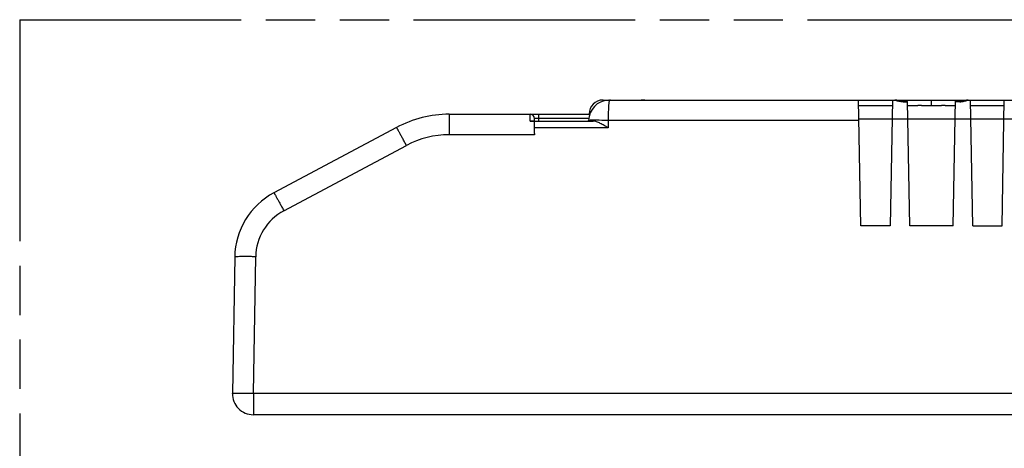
# Model space of a CAD drawing. Header units: millimetres. Extents: x 0 to 210, y 0 to 297.
# Tile 6 of 14: x 50 to 89, y 166 to 183. Entities that reach past the tile are written whole.
import ezdxf

# ---------------------------------------------------------------- set-up
doc = ezdxf.new("R2010")
doc.units = ezdxf.units.MM
doc.header["$LTSCALE"] = 19.36
doc.linetypes.add('PHANTOM', pattern=[0.8, 0.45, -0.05, 0.1, -0.05, 0.1, -0.05])
doc.layers.get('0').update_dxf_attribs({"linetype": 'CONTINUOUS'})
doc.layers.add('DEFAULT_3', color=7, linetype='PHANTOM')

msp = doc.modelspace()

# ---------------------------------------------------------------- linework, layer by layer
at = {"color": 9, "linetype": 'Continuous'}
for p, q in [((73.06467, 179.51952), (73.06467, 179.4778)), ((74.54624, 179.51859), (74.54624, 179.51877)), ((84.85598, 179.51952), (84.85598, 179.46746)), ((84.85874, 179.45316), (84.85872, 179.46739)), ((84.85874, 179.45316), (85.03621, 179.45316)), ((87.0892, 179.45317), (86.9117, 179.45317)), ((87.0892, 179.45317), (87.0892, 179.46739)), ((87.09193, 179.46743), (87.09193, 179.51952)), ((67.01469, 178.96039), (67.01469, 178.15699)), ((70.19689, 178.68472), (70.19689, 178.96039)), ((70.52689, 178.96039), (70.52689, 178.69452)), ((72.49954, 178.79539), (70.36189, 178.79539)), ((73.25958, 178.71612), (73.25958, 178.42672)), ((83.12408, 178.71612), (73.25958, 178.71612)), ((98.88324, 178.76966), (83.12315, 178.7694)), ((70.36189, 178.15699), (67.01469, 178.15699)), ((73.25958, 178.42672), (70.36189, 178.42672)), ((60.51346, 175.16481), (65.33156, 177.73599)), ((59.31429, 167.99112), (59.40796, 173.35748)), ((59.31429, 167.99112), (59.31429, 167.14452)), ((59.31429, 167.99112), (104.615, 167.99112))]:
    msp.add_line(p, q, dxfattribs=at)
at = {"color": 7, "linetype": 'Continuous'}
for p, q in [((73.06467, 179.51952), (74.68262, 179.51952)), ((73.26635, 179.51788), (73.31835, 179.51952)), ((74.70696, 179.51952), (74.55919, 179.51878)), ((74.70695, 179.51952), (98.88324, 179.51952)), ((83.19646, 174.56952), (83.11006, 179.51952)), ((83.1138, 179.30502), (84.43412, 179.30502)), ((84.43786, 179.51952), (84.35146, 174.56952)), ((84.54952, 179.51911), (84.53668, 179.51952)), ((84.85892, 179.46739), (84.83206, 179.46804)), ((85.03597, 179.46739), (84.85892, 179.46739)), ((85.03526, 179.50759), (85.03506, 179.51952)), ((85.12146, 174.56952), (85.03597, 179.46738)), ((85.0388, 179.30502), (85.43888, 179.30502)), ((85.03889, 179.29988), (85.43835, 179.29988)), ((85.57725, 179.30502), (86.37067, 179.30502)), ((85.97396, 179.30502), (85.97396, 179.51952)), ((86.50903, 179.30502), (86.90912, 179.30502)), ((86.50956, 179.29988), (86.90903, 179.29988)), ((86.82646, 174.56952), (86.91286, 179.51952)), ((87.0892, 179.46739), (86.91195, 179.46739)), ((87.33004, 179.50699), (87.28336, 179.49508)), ((87.59646, 174.56952), (87.51006, 179.51952)), ((87.5138, 179.30502), (88.83412, 179.30502)), ((88.75146, 174.56952), (88.83786, 179.51952)), ((67.01469, 178.96039), (72.53737, 178.96039)), ((72.51467, 178.96952), (72.51467, 178.96039)), ((70.36189, 178.68472), (70.19689, 178.68472)), ((70.31094, 178.69452), (72.6791, 178.69452)), ((70.36189, 178.69452), (70.36189, 178.79539)), ((70.36189, 178.20018), (70.36189, 178.68472)), ((72.49307, 178.69452), (72.49364, 178.71612)), ((64.94314, 178.44224), (60.12519, 175.87114)), ((70.36189, 178.20018), (70.36189, 178.15699)), ((84.35146, 174.56952), (83.19646, 174.56952)), ((86.82646, 174.56952), (85.12146, 174.56952)), ((87.59646, 174.56952), (88.75146, 174.56952)), ((58.58309, 173.35043), (58.48941, 167.98392)), ((102.32939, 167.14452), (59.31429, 167.14452))]:
    msp.add_line(p, q, dxfattribs=at)
for points in [[(84.65798, 179.49674), (84.6337, 179.50297), (84.61161, 179.50852), (84.59145, 179.5131), (84.57136, 179.51675), (84.54952, 179.51911)], [(84.83206, 179.46804), (84.80229, 179.47016), (84.77238, 179.47359), (84.74253, 179.47818), (84.71324, 179.48375), (84.68469, 179.49014), (84.65798, 179.49674)], [(87.28336, 179.49508), (87.25694, 179.48865), (87.22881, 179.48255), (87.19956, 179.47719), (87.16944, 179.47278), (87.13877, 179.46955), (87.10813, 179.46772), (87.0892, 179.46739)], [(87.37275, 179.51616), (87.35122, 179.51199), (87.33004, 179.50699)], [(87.41111, 179.51952), (87.39714, 179.51903), (87.37275, 179.51616)]]:
    msp.add_lwpolyline(points, dxfattribs=at)
for centre, radius, start, end in [((73.31835, 178.69452), 0.825, 93.614219, 178.5), ((73.06467, 178.96952), 0.55, 90, 180), ((73.31835, 178.69452), 0.825, 87.27271, 90), ((67.01469, 174.56039), 4.4, 90, 118.086596), ((70.19689, 178.79539), 0.165, 0, 90), ((61.49752, 173.29952), 2.91487, 118.085619, 178.999282), ((59.31429, 167.96952), 0.825, 179, 270)]:
    msp.add_arc(centre, radius, start, end, dxfattribs=at)
at = {"color": 9, "linetype": 'Continuous'}
for centre, radius, start, end in [((67.01466, 174.58209), 3.5749, 89.999607, 118.086989), ((61.4976, 173.32106), 2.08997, 118.091899, 179.001355)]:
    msp.add_arc(centre, radius, start, end, dxfattribs=at)
for points, knots in [([(73.29491, 179.44126), (73.28892, 179.40014), (73.28047, 179.30164), (73.26734, 179.05999), (73.26262, 178.85941), (73.26337, 178.71612)], [0, 0, 0, 0, 0.1716727, 0.40801388, 1, 1, 1, 1]), ([(73.30254, 179.48424), (73.30185, 179.48118), (73.29889, 179.46693), (73.29655, 179.45256), (73.29491, 179.44126)], [0, 0, 0, 0, 0.21548902, 1, 1, 1, 1]), ([(73.31835, 179.51952), (73.31437, 179.51952), (73.30701, 179.50418), (73.30453, 179.4932), (73.30254, 179.48424)], [0, 0, 0, 0, 0.30266238, 1, 1, 1, 1]), ([(74.54624, 179.51859), (74.56009, 179.51859), (74.61366, 179.51872), (74.66723, 179.51949), (74.70695, 179.51952)], [0, 0, 0, 0, 0.2585134, 1, 1, 1, 1]), ([(87.12696, 179.45353), (87.14556, 179.45522), (87.18974, 179.46138), (87.25504, 179.47433), (87.30093, 179.48785), (87.32191, 179.49418)], [0, 0, 0, 0, 0.28097709, 0.67032256, 1, 1, 1, 1]), ([(87.32191, 179.49418), (87.33589, 179.49839), (87.35924, 179.50602), (87.38241, 179.51437), (87.39208, 179.51681)], [0, 0, 0, 0, 0.59421556, 1, 1, 1, 1]), ([(87.39208, 179.51681), (87.39376, 179.51723), (87.39998, 179.51867), (87.40638, 179.51949), (87.41104, 179.51952)], [0, 0, 0, 0, 0.27092828, 1, 1, 1, 1]), ([(72.5181, 178.9701), (72.51724, 178.97003), (72.51646, 178.96976), (72.51467, 178.96982), (72.51467, 178.96952)], [0, 0, 0, 0, 0.73918228, 1, 1, 1, 1]), ([(72.54275, 178.97113), (72.53999, 178.97105), (72.53177, 178.9708), (72.52354, 178.97056), (72.5181, 178.9701)], [0, 0, 0, 0, 0.33568258, 1, 1, 1, 1]), ([(72.59665, 178.7237), (72.58183, 178.72338), (72.5563, 178.72255), (72.52672, 178.72084), (72.50965, 178.71936), (72.50102, 178.71843), (72.49676, 178.71753), (72.49365, 178.71678), (72.49364, 178.71612)], [0, 0, 0, 0, 0.42904539, 0.74162559, 0.85231114, 0.93206919, 0.98088203, 1, 1, 1, 1]), ([(72.71876, 178.72437), (72.70731, 178.72439), (72.6666, 178.72443), (72.62589, 178.72433), (72.59665, 178.7237)], [0, 0, 0, 0, 0.28145098, 1, 1, 1, 1]), ([(73.26337, 178.71612), (73.2133, 178.71741), (73.03179, 178.72168), (72.85023, 178.72416), (72.71876, 178.72437)], [0, 0, 0, 0, 0.27589365, 1, 1, 1, 1]), ([(65.33156, 177.73599), (65.30672, 177.78249), (65.25797, 177.87353), (65.18697, 178.00533), (65.12138, 178.12629), (65.07116, 178.21815), (65.03547, 178.28288), (65.01275, 178.32378), (64.99303, 178.35898), (64.97647, 178.38819), (64.96326, 178.41101), (64.9543, 178.42616), (64.94892, 178.43466), (64.94616, 178.43899), (64.94457, 178.44083), (64.94346, 178.44241), (64.94314, 178.44224)], [0, 0, 0, 0, 0.19617959, 0.38427772, 0.55703085, 0.70819901, 0.77385343, 0.83206757, 0.88227826, 0.92401736, 0.95691964, 0.98064442, 0.98900188, 0.99500602, 0.99865266, 1, 1, 1, 1]), ([(60.12518, 175.87113), (60.1255, 175.8713), (60.12661, 175.86973), (60.12819, 175.86789), (60.13095, 175.86356), (60.13633, 175.85506), (60.14529, 175.83992), (60.15849, 175.81711), (60.17504, 175.78791), (60.19476, 175.75273), (60.21747, 175.71184), (60.25315, 175.64713), (60.30337, 175.55526), (60.36898, 175.43428), (60.43999, 175.30245), (60.48875, 175.21139), (60.51359, 175.16488)], [0, 0, 0, 0, 0.00134667, 0.00499131, 0.01099245, 0.01934622, 0.04306183, 0.07594349, 0.1176604, 0.16785412, 0.22604327, 0.29168597, 0.44284594, 0.61563031, 0.80379625, 1, 1, 1, 1]), ([(59.40796, 173.35759), (59.35435, 173.35853), (59.24916, 173.36009), (59.09647, 173.36157), (58.9557, 173.36211), (58.83235, 173.36168), (58.74255, 173.36053), (58.68302, 173.359), (58.6483, 173.35778), (58.6216, 173.35625), (58.60072, 173.35489), (58.5909, 173.3529), (58.58311, 173.35189), (58.58309, 173.35039)], [0, 0, 0, 0, 0.19479754, 0.38222085, 0.55482709, 0.70620373, 0.83046946, 0.88090597, 0.92287148, 0.95599426, 0.97993535, 0.9945401, 1, 1, 1, 1]), ([(58.48941, 167.98392), (58.48944, 167.98542), (58.49722, 167.98643), (58.50704, 167.98842), (58.52792, 167.98977), (58.5546, 167.9913), (58.58932, 167.99253), (58.64884, 167.99406), (58.73863, 167.99521), (58.86199, 167.99563), (59.00277, 167.9951), (59.15548, 167.99362), (59.26068, 167.99205), (59.31429, 167.99112)], [0, 0, 0, 0, 0.00545642, 0.020054, 0.04399008, 0.0771019, 0.11905559, 0.16948547, 0.2937348, 0.44511367, 0.61775095, 0.80520352, 1, 1, 1, 1])]:
    msp.add_open_spline(points, degree=3, knots=knots, dxfattribs=at)
at = {"color": 7, "linetype": 'Continuous'}
for points, knots in [([(84.5367, 179.51952), (84.53789, 179.51952), (84.54348, 179.51922), (84.549, 179.51811), (84.5533, 179.51711)], [0, 0, 0, 0, 0.21141552, 1, 1, 1, 1]), ([(84.5533, 179.51711), (84.55673, 179.51631), (84.57417, 179.51165), (84.59128, 179.50588), (84.60513, 179.50157)], [0, 0, 0, 0, 0.19546307, 1, 1, 1, 1]), ([(84.60513, 179.50157), (84.6078, 179.50074), (84.61929, 179.49719), (84.63084, 179.49383), (84.63975, 179.4914)], [0, 0, 0, 0, 0.23201698, 1, 1, 1, 1]), ([(84.63975, 179.4914), (84.65553, 179.48708), (84.72759, 179.46949), (84.80121, 179.45874), (84.85874, 179.45316)], [0, 0, 0, 0, 0.22055401, 1, 1, 1, 1]), ([(85.54067, 179.30357), (85.533, 179.30314), (85.49893, 179.30112), (85.4648, 179.29987), (85.43835, 179.29987)], [0, 0, 0, 0, 0.22506095, 1, 1, 1, 1]), ([(85.57725, 179.30502), (85.57463, 179.30502), (85.56243, 179.30481), (85.55024, 179.30411), (85.54067, 179.30357)], [0, 0, 0, 0, 0.21424814, 1, 1, 1, 1]), ([(86.50956, 179.29988), (86.48321, 179.29988), (86.43689, 179.30133), (86.39065, 179.30502), (86.37067, 179.30502)], [0, 0, 0, 0, 0.56869134, 1, 1, 1, 1]), ([(70.19689, 178.68472), (70.21866, 178.68472), (70.25667, 178.68892), (70.29456, 178.69452), (70.31094, 178.69452)], [0, 0, 0, 0, 0.57060036, 1, 1, 1, 1]), ([(73.25579, 178.42672), (73.20492, 178.45758), (73.10495, 178.518), (72.95713, 178.60142), (72.81841, 178.66705), (72.72318, 178.69452), (72.6791, 178.69452)], [0, 0, 0, 0, 0.27869092, 0.54739702, 0.79355107, 1, 1, 1, 1])]:
    msp.add_open_spline(points, degree=3, knots=knots, dxfattribs=at)
at = {"color": 9, "linetype": 'Continuous'}
msp.add_open_spline([(87.08921, 179.45317), (87.10168, 179.45151), (87.11443, 179.4524), (87.12696, 179.45353)], degree=3, dxfattribs=at)
at = {"layer": 'DEFAULT_3', "color": 91, "linetype": 'PHANTOM', "true_color": 0x80ff80}
for q in [(50.12864, 132.68), (150.12864, 182.68)]:
    msp.add_line((50.12864, 182.68), q, dxfattribs=at)

doc.saveas('drawing.dxf')
